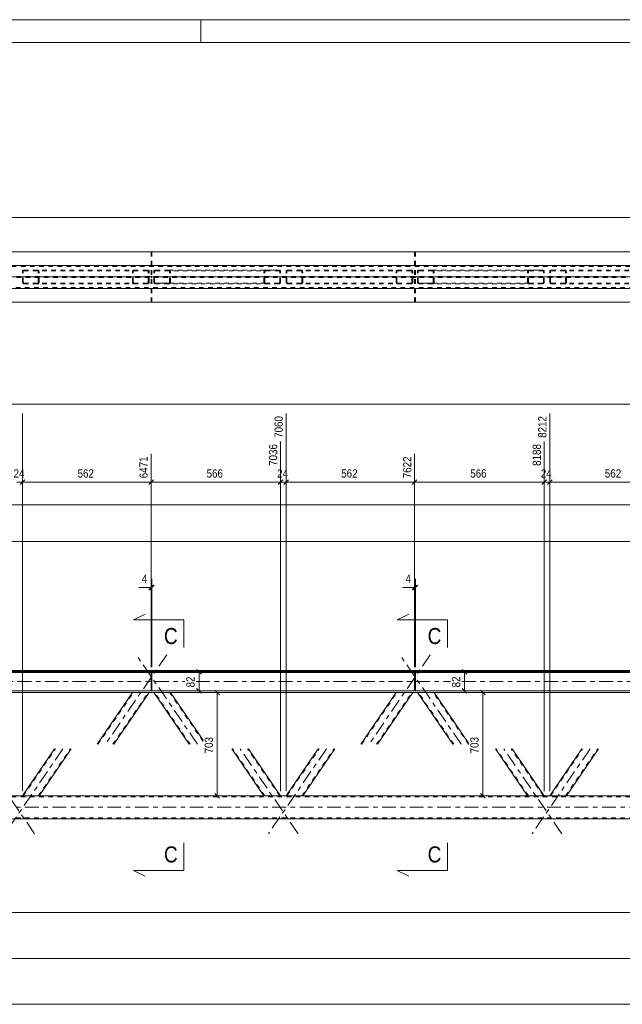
# Model space of a CAD drawing. Header units: millimetres. Extents: x 0 to 914, y 0 to 420.
# Tile 6 of 8: x 454 to 586, y 205 to 420. Entities that reach past the tile are written whole.
import ezdxf

# ---------------------------------------------------------------- set-up
doc = ezdxf.new("R2010")
doc.units = ezdxf.units.MM
for name, pattern in [('XKITLINE00', [0]), ('XKITLINE01', [4, 1, -1, 1, -1]), ('XKITLINE03', [6, 3, -1, 1, -1])]:
    doc.linetypes.add(name, pattern=pattern)
for name, color, linetype, lineweight in [('Arkusz rysunku', 3, 'Continuous', 0), ('Element', 2, 'Continuous', 0), ('Przekrój', 7, 'Continuous', 0), ('Wymiar', 4, 'Continuous', 0)]:
    doc.layers.add(name, color=color, linetype=linetype, lineweight=lineweight)
doc.styles.add('ARIAL', font='ARIAL.TTF')

msp = doc.modelspace()

# ---------------------------------------------------------------- linework, layer by layer
at = {"layer": 'Arkusz rysunku', "linetype": 'XKITLINE00', "lineweight": 0}
for p, q in [((914, 420), (0, 420)), ((494, 415), (494, 420)), ((909, 415), (5, 415))]:
    msp.add_line(p, q, dxfattribs=at)
at = {"layer": 'Element', "linetype": 'XKITLINE00', "lineweight": 0}
for p, q in [((724.78, 369.35), (126.58, 369.35)), ((126.58, 366.35), (724.78, 366.35)), ((724.78, 366.34), (126.58, 366.34)), ((126.58, 361.34), (724.78, 361.34)), ((126.58, 361.34), (724.78, 361.34)), ((724.78, 358.34), (126.58, 358.34)), ((724.78, 277.94), (126.58, 277.94)), ((126.58, 277.94), (724.78, 277.94)), ((724.78, 277.84), (126.58, 277.84)), ((126.58, 277.64), (724.78, 277.64)), ((483.14, 277.54), (425.78, 277.54)), ((483.14, 277.64), (483.14, 273.54)), ((483.14, 277.64), (483.34, 277.64)), ((483.34, 277.64), (483.34, 273.54)), ((540.71, 277.54), (483.34, 277.54)), ((540.71, 277.64), (540.71, 273.54)), ((540.71, 277.64), (540.91, 277.64)), ((540.91, 277.64), (540.91, 273.54)), ((598.27, 277.54), (540.91, 277.54)), ((717.68, 273.54), (133.68, 273.54)), ((133.68, 273.14), (715.82, 273.14)), ((471.37, 261.84), (479.1, 273.14)), ((482.74, 273.14), (475, 261.84)), ((483.34, 273.54), (483.14, 273.54)), ((491.49, 261.84), (483.75, 273.14)), ((487.39, 273.14), (494.5, 262.75)), ((528.93, 261.84), (536.67, 273.14)), ((540.3, 273.14), (532.57, 261.84)), ((540.91, 273.54), (540.71, 273.54)), ((549.05, 261.84), (541.32, 273.14)), ((544.95, 273.14), (552.5, 262.11)), ((455.07, 250.59), (462.08, 260.84)), ((465.71, 260.84), (458.7, 250.59)), ((507.79, 250.59), (500.77, 260.84)), ((504.41, 260.84), (511.42, 250.59)), ((512.63, 250.59), (519.65, 260.84)), ((523.28, 260.84), (516.27, 250.59)), ((565.35, 250.59), (558.34, 260.84)), ((561.97, 260.84), (568.99, 250.59)), ((570.2, 250.59), (577.21, 260.84)), ((580.85, 260.84), (573.83, 250.59)), ((684.23, 250.59), (167.12, 250.59)), ((159.62, 245.59), (691.73, 245.59))]:
    msp.add_line(p, q, dxfattribs=at)
at = {"layer": 'Element', "linetype": 'XKITLINE01', "lineweight": 0}
for p, q in [((126.58, 369.34), (724.78, 369.34)), ((483.14, 369.34), (483.14, 363.97)), ((483.14, 369.34), (483.34, 369.34)), ((483.34, 369.34), (483.34, 363.97)), ((540.71, 369.34), (540.71, 363.97)), ((540.71, 369.34), (540.91, 369.34)), ((540.91, 369.34), (540.91, 363.97)), ((724.78, 366.34), (126.58, 366.34)), ((691.73, 366.35), (159.62, 366.35)), ((691.73, 366.15), (159.62, 366.15)), ((483.34, 366.34), (483.14, 366.34)), ((483.34, 366.34), (483.14, 366.34)), ((540.91, 366.34), (540.71, 366.34)), ((540.91, 366.34), (540.71, 366.34)), ((724.78, 363.97), (126.58, 363.97)), ((724.78, 363.72), (126.58, 363.72)), ((455.07, 365.05), (455.09, 365.16)), ((455.07, 362.65), (455.07, 365.05)), ((455.09, 365.16), (455.17, 365.26)), ((455.17, 365.26), (455.29, 365.32)), ((455.26, 365.1), (455.25, 365.05)), ((455.25, 362.65), (455.25, 365.05)), ((455.3, 365.15), (455.26, 365.1)), ((455.29, 365.32), (455.43, 365.35)), ((455.36, 365.18), (455.3, 365.15)), ((455.43, 365.2), (455.36, 365.18)), ((482.37, 365.35), (455.43, 365.35)), ((482.37, 365.2), (455.43, 365.2)), ((458.34, 365.35), (458.48, 365.32)), ((458.41, 365.18), (458.34, 365.2)), ((458.47, 365.15), (458.41, 365.18)), ((458.5, 365.1), (458.47, 365.15)), ((458.48, 365.32), (458.59, 365.26)), ((458.52, 365.05), (458.5, 365.1)), ((458.52, 362.65), (458.52, 365.05)), ((458.59, 365.26), (458.67, 365.16)), ((458.67, 365.16), (458.7, 365.05)), ((458.7, 362.65), (458.7, 365.05)), ((479.13, 365.16), (479.1, 365.05)), ((479.1, 362.65), (479.1, 365.05)), ((479.21, 365.26), (479.13, 365.16)), ((479.32, 365.32), (479.21, 365.26)), ((479.28, 365.05), (479.3, 365.1)), ((479.28, 362.65), (479.28, 365.05)), ((479.3, 365.1), (479.34, 365.15)), ((479.46, 365.35), (479.32, 365.32)), ((479.34, 365.15), (479.39, 365.18)), ((479.39, 365.18), (479.46, 365.2)), ((482.51, 365.32), (482.37, 365.35)), ((482.37, 365.2), (482.44, 365.18)), ((482.44, 365.18), (482.5, 365.15)), ((482.5, 365.15), (482.54, 365.1)), ((482.63, 365.26), (482.51, 365.32)), ((482.54, 365.1), (482.55, 365.05)), ((482.55, 362.65), (482.55, 365.05)), ((482.71, 365.16), (482.63, 365.26)), ((482.74, 365.05), (482.71, 365.16)), ((482.74, 362.65), (482.74, 365.05)), ((483.34, 364.72), (483.14, 364.72)), ((483.34, 363.97), (483.14, 363.97)), ((483.14, 358.34), (483.14, 363.72)), ((483.14, 363.72), (483.34, 363.72)), ((483.34, 358.34), (483.34, 363.72)), ((483.78, 365.16), (483.75, 365.05)), ((483.75, 362.65), (483.75, 365.05)), ((483.86, 365.26), (483.78, 365.16)), ((483.98, 365.32), (483.86, 365.26)), ((483.93, 365.05), (483.95, 365.1)), ((483.93, 362.65), (483.93, 365.05)), ((483.95, 365.1), (483.99, 365.15)), ((484.12, 365.35), (483.98, 365.32)), ((483.99, 365.15), (484.05, 365.18)), ((484.05, 365.18), (484.12, 365.2)), ((484.12, 365.35), (487.02, 365.35)), ((484.12, 365.2), (508.15, 365.2)), ((484.12, 365.2), (487.02, 365.2)), ((487.02, 365.35), (511.06, 365.35)), ((487.16, 365.32), (487.02, 365.35)), ((487.02, 365.2), (487.09, 365.18)), ((487.09, 365.18), (487.15, 365.15)), ((487.15, 365.15), (487.19, 365.1)), ((487.28, 365.26), (487.16, 365.32)), ((487.19, 365.1), (487.21, 365.05)), ((487.21, 362.65), (487.21, 365.05)), ((487.36, 365.16), (487.28, 365.26)), ((487.39, 365.05), (487.36, 365.16)), ((487.39, 362.65), (487.39, 365.05)), ((507.79, 365.05), (507.82, 365.16)), ((507.79, 362.65), (507.79, 365.05)), ((507.82, 365.16), (507.89, 365.26)), ((507.89, 365.26), (508.01, 365.32)), ((507.98, 365.1), (507.97, 365.05)), ((507.97, 362.65), (507.97, 365.05)), ((508.02, 365.15), (507.98, 365.1)), ((508.01, 365.32), (508.15, 365.35)), ((508.08, 365.18), (508.02, 365.15)), ((508.15, 365.2), (508.08, 365.18)), ((508.15, 365.35), (511.06, 365.35)), ((508.15, 365.2), (511.06, 365.2)), ((511.06, 365.35), (511.2, 365.32)), ((511.13, 365.18), (511.06, 365.2)), ((511.19, 365.15), (511.13, 365.18)), ((511.23, 365.1), (511.19, 365.15)), ((511.2, 365.32), (511.32, 365.26)), ((511.24, 365.05), (511.23, 365.1)), ((511.24, 362.65), (511.24, 365.05)), ((511.32, 365.26), (511.4, 365.16)), ((511.4, 365.16), (511.42, 365.05)), ((511.42, 362.65), (511.42, 365.05)), ((512.63, 365.05), (512.66, 365.16)), ((512.63, 362.65), (512.63, 365.05)), ((512.66, 365.16), (512.74, 365.26)), ((512.74, 365.26), (512.86, 365.32)), ((512.83, 365.1), (512.81, 365.05)), ((512.81, 362.65), (512.81, 365.05)), ((512.87, 365.15), (512.83, 365.1)), ((512.86, 365.32), (512.99, 365.35)), ((512.92, 365.18), (512.87, 365.15)), ((512.99, 365.2), (512.92, 365.18)), ((539.94, 365.35), (512.99, 365.35)), ((539.94, 365.2), (512.99, 365.2)), ((515.9, 365.35), (516.04, 365.32)), ((515.97, 365.18), (515.9, 365.2)), ((516.03, 365.15), (515.97, 365.18)), ((516.07, 365.1), (516.03, 365.15)), ((516.04, 365.32), (516.16, 365.26)), ((516.08, 365.05), (516.07, 365.1)), ((516.08, 362.65), (516.08, 365.05)), ((516.16, 365.26), (516.24, 365.16)), ((516.24, 365.16), (516.27, 365.05)), ((516.27, 362.65), (516.27, 365.05)), ((536.69, 365.16), (536.67, 365.05)), ((536.67, 362.65), (536.67, 365.05)), ((536.77, 365.26), (536.69, 365.16)), ((536.89, 365.32), (536.77, 365.26)), ((536.85, 365.05), (536.86, 365.1)), ((536.85, 362.65), (536.85, 365.05)), ((536.86, 365.1), (536.9, 365.15)), ((537.03, 365.35), (536.89, 365.32)), ((536.9, 365.15), (536.96, 365.18)), ((536.96, 365.18), (537.03, 365.2)), ((540.08, 365.32), (539.94, 365.35)), ((539.94, 365.2), (540.01, 365.18)), ((540.01, 365.18), (540.07, 365.15)), ((540.07, 365.15), (540.11, 365.1)), ((540.19, 365.26), (540.08, 365.32)), ((540.11, 365.1), (540.12, 365.05)), ((540.12, 362.65), (540.12, 365.05)), ((540.27, 365.16), (540.19, 365.26)), ((540.3, 365.05), (540.27, 365.16)), ((540.3, 362.65), (540.3, 365.05)), ((540.91, 364.72), (540.71, 364.72)), ((540.91, 363.97), (540.71, 363.97)), ((540.71, 358.34), (540.71, 363.72)), ((540.71, 363.72), (540.91, 363.72)), ((540.91, 358.34), (540.91, 363.72)), ((541.35, 365.16), (541.32, 365.05)), ((541.32, 362.65), (541.32, 365.05)), ((541.43, 365.26), (541.35, 365.16)), ((541.54, 365.32), (541.43, 365.26)), ((541.5, 365.05), (541.51, 365.1)), ((541.5, 362.65), (541.5, 365.05)), ((541.51, 365.1), (541.55, 365.15)), ((541.68, 365.35), (541.54, 365.32)), ((541.55, 365.15), (541.61, 365.18)), ((541.61, 365.18), (541.68, 365.2)), ((541.68, 365.35), (544.59, 365.35)), ((541.68, 365.2), (565.72, 365.2)), ((541.68, 365.2), (544.59, 365.2)), ((544.59, 365.35), (568.63, 365.35)), ((544.73, 365.32), (544.59, 365.35)), ((544.59, 365.2), (544.66, 365.18)), ((544.66, 365.18), (544.72, 365.15)), ((544.72, 365.15), (544.76, 365.1)), ((544.85, 365.26), (544.73, 365.32)), ((544.76, 365.1), (544.77, 365.05)), ((544.77, 362.65), (544.77, 365.05)), ((544.93, 365.16), (544.85, 365.26)), ((544.95, 365.05), (544.93, 365.16)), ((544.95, 362.65), (544.95, 365.05)), ((565.35, 365.05), (565.38, 365.16)), ((565.35, 362.65), (565.35, 365.05)), ((565.38, 365.16), (565.46, 365.26)), ((565.46, 365.26), (565.58, 365.32)), ((565.55, 365.1), (565.54, 365.05)), ((565.54, 362.65), (565.54, 365.05)), ((565.59, 365.15), (565.55, 365.1)), ((565.58, 365.32), (565.72, 365.35)), ((565.65, 365.18), (565.59, 365.15)), ((565.72, 365.2), (565.65, 365.18)), ((565.72, 365.35), (568.63, 365.35)), ((565.72, 365.2), (568.63, 365.2)), ((568.63, 365.35), (568.76, 365.32)), ((568.7, 365.18), (568.63, 365.2)), ((568.75, 365.15), (568.7, 365.18)), ((568.79, 365.1), (568.75, 365.15)), ((568.76, 365.32), (568.88, 365.26)), ((568.81, 365.05), (568.79, 365.1)), ((568.81, 362.65), (568.81, 365.05)), ((568.88, 365.26), (568.96, 365.16)), ((568.96, 365.16), (568.99, 365.05)), ((568.99, 362.65), (568.99, 365.05)), ((570.2, 365.05), (570.22, 365.16)), ((570.2, 362.65), (570.2, 365.05)), ((570.22, 365.16), (570.3, 365.26)), ((570.3, 365.26), (570.42, 365.32)), ((570.39, 365.1), (570.38, 365.05)), ((570.38, 362.65), (570.38, 365.05)), ((570.43, 365.15), (570.39, 365.1)), ((570.42, 365.32), (570.56, 365.35)), ((570.49, 365.18), (570.43, 365.15)), ((570.56, 365.2), (570.49, 365.18)), ((597.5, 365.35), (570.56, 365.35)), ((597.5, 365.2), (570.56, 365.2)), ((573.47, 365.35), (573.61, 365.32)), ((573.54, 365.18), (573.47, 365.2)), ((573.6, 365.15), (573.54, 365.18)), ((573.64, 365.1), (573.6, 365.15)), ((573.61, 365.32), (573.73, 365.26)), ((573.65, 365.05), (573.64, 365.1)), ((573.65, 362.65), (573.65, 365.05)), ((573.73, 365.26), (573.8, 365.16)), ((573.8, 365.16), (573.83, 365.05)), ((573.83, 362.65), (573.83, 365.05)), ((126.58, 361.34), (724.78, 361.34)), ((159.62, 361.55), (691.73, 361.55)), ((691.73, 361.35), (159.62, 361.35)), ((455.09, 362.53), (455.07, 362.65)), ((455.17, 362.43), (455.09, 362.53)), ((455.29, 362.37), (455.17, 362.43)), ((455.25, 362.65), (455.26, 362.59)), ((455.26, 362.59), (455.3, 362.54)), ((455.43, 362.35), (455.29, 362.37)), ((455.3, 362.54), (455.36, 362.51)), ((455.36, 362.51), (455.43, 362.5)), ((482.37, 362.5), (455.43, 362.5)), ((482.37, 362.35), (455.43, 362.35)), ((458.34, 362.5), (458.41, 362.51)), ((458.48, 362.37), (458.34, 362.35)), ((458.41, 362.51), (458.47, 362.54)), ((458.47, 362.54), (458.5, 362.59)), ((458.59, 362.43), (458.48, 362.37)), ((458.5, 362.59), (458.52, 362.65)), ((458.67, 362.53), (458.59, 362.43)), ((458.7, 362.65), (458.67, 362.53)), ((479.1, 362.65), (479.13, 362.53)), ((479.13, 362.53), (479.21, 362.43)), ((479.21, 362.43), (479.32, 362.37)), ((479.3, 362.59), (479.28, 362.65)), ((479.34, 362.54), (479.3, 362.59)), ((479.32, 362.37), (479.46, 362.35)), ((479.39, 362.51), (479.34, 362.54)), ((479.46, 362.5), (479.39, 362.51)), ((482.44, 362.51), (482.37, 362.5)), ((482.37, 362.35), (482.51, 362.37)), ((482.5, 362.54), (482.44, 362.51)), ((482.54, 362.59), (482.5, 362.54)), ((482.51, 362.37), (482.63, 362.43)), ((482.55, 362.65), (482.54, 362.59)), ((482.63, 362.43), (482.71, 362.53)), ((482.71, 362.53), (482.74, 362.65)), ((483.34, 362.97), (483.14, 362.97)), ((483.34, 361.34), (483.14, 361.34)), ((483.34, 361.34), (483.14, 361.34)), ((483.75, 362.65), (483.78, 362.53)), ((483.78, 362.53), (483.86, 362.43)), ((483.86, 362.43), (483.98, 362.37)), ((483.95, 362.59), (483.93, 362.65)), ((483.99, 362.54), (483.95, 362.59)), ((483.98, 362.37), (484.12, 362.35)), ((484.05, 362.51), (483.99, 362.54)), ((484.12, 362.5), (484.05, 362.51)), ((508.15, 362.5), (484.12, 362.5)), ((484.12, 362.5), (487.02, 362.5)), ((487.02, 362.35), (484.12, 362.35)), ((487.09, 362.51), (487.02, 362.5)), ((487.02, 362.35), (487.16, 362.37)), ((511.06, 362.35), (487.02, 362.35)), ((487.15, 362.54), (487.09, 362.51)), ((487.19, 362.59), (487.15, 362.54)), ((487.16, 362.37), (487.28, 362.43)), ((487.21, 362.65), (487.19, 362.59)), ((487.28, 362.43), (487.36, 362.53)), ((487.36, 362.53), (487.39, 362.65)), ((507.82, 362.53), (507.79, 362.65)), ((507.89, 362.43), (507.82, 362.53)), ((508.01, 362.37), (507.89, 362.43)), ((507.97, 362.65), (507.98, 362.59)), ((507.98, 362.59), (508.02, 362.54)), ((508.15, 362.35), (508.01, 362.37)), ((508.02, 362.54), (508.08, 362.51)), ((508.08, 362.51), (508.15, 362.5)), ((511.06, 362.5), (508.15, 362.5)), ((508.15, 362.35), (511.06, 362.35)), ((511.06, 362.5), (511.13, 362.51)), ((511.2, 362.37), (511.06, 362.35)), ((511.13, 362.51), (511.19, 362.54)), ((511.19, 362.54), (511.23, 362.59)), ((511.32, 362.43), (511.2, 362.37)), ((511.23, 362.59), (511.24, 362.65)), ((511.4, 362.53), (511.32, 362.43)), ((511.42, 362.65), (511.4, 362.53)), ((512.66, 362.53), (512.63, 362.65)), ((512.74, 362.43), (512.66, 362.53)), ((512.86, 362.37), (512.74, 362.43)), ((512.81, 362.65), (512.83, 362.59)), ((512.83, 362.59), (512.87, 362.54)), ((512.99, 362.35), (512.86, 362.37)), ((512.87, 362.54), (512.92, 362.51)), ((512.92, 362.51), (512.99, 362.5)), ((539.94, 362.5), (512.99, 362.5)), ((539.94, 362.35), (512.99, 362.35)), ((515.9, 362.5), (515.97, 362.51)), ((516.04, 362.37), (515.9, 362.35)), ((515.97, 362.51), (516.03, 362.54)), ((516.03, 362.54), (516.07, 362.59)), ((516.16, 362.43), (516.04, 362.37)), ((516.07, 362.59), (516.08, 362.65)), ((516.24, 362.53), (516.16, 362.43)), ((516.27, 362.65), (516.24, 362.53)), ((536.67, 362.65), (536.69, 362.53)), ((536.69, 362.53), (536.77, 362.43)), ((536.77, 362.43), (536.89, 362.37)), ((536.86, 362.59), (536.85, 362.65)), ((536.9, 362.54), (536.86, 362.59)), ((536.89, 362.37), (537.03, 362.35)), ((536.96, 362.51), (536.9, 362.54)), ((537.03, 362.5), (536.96, 362.51)), ((540.01, 362.51), (539.94, 362.5)), ((539.94, 362.35), (540.08, 362.37)), ((540.07, 362.54), (540.01, 362.51)), ((540.11, 362.59), (540.07, 362.54)), ((540.08, 362.37), (540.19, 362.43)), ((540.12, 362.65), (540.11, 362.59)), ((540.19, 362.43), (540.27, 362.53)), ((540.27, 362.53), (540.3, 362.65)), ((540.91, 362.97), (540.71, 362.97)), ((540.91, 361.34), (540.71, 361.34)), ((540.91, 361.34), (540.71, 361.34)), ((541.32, 362.65), (541.35, 362.53)), ((541.35, 362.53), (541.43, 362.43)), ((541.43, 362.43), (541.54, 362.37)), ((541.51, 362.59), (541.5, 362.65)), ((541.55, 362.54), (541.51, 362.59)), ((541.54, 362.37), (541.68, 362.35)), ((541.61, 362.51), (541.55, 362.54)), ((541.68, 362.5), (541.61, 362.51)), ((565.72, 362.5), (541.68, 362.5)), ((541.68, 362.5), (544.59, 362.5)), ((544.59, 362.35), (541.68, 362.35)), ((544.66, 362.51), (544.59, 362.5)), ((544.59, 362.35), (544.73, 362.37)), ((568.63, 362.35), (544.59, 362.35)), ((544.72, 362.54), (544.66, 362.51)), ((544.76, 362.59), (544.72, 362.54)), ((544.73, 362.37), (544.85, 362.43)), ((544.77, 362.65), (544.76, 362.59)), ((544.85, 362.43), (544.93, 362.53)), ((544.93, 362.53), (544.95, 362.65)), ((565.38, 362.53), (565.35, 362.65)), ((565.46, 362.43), (565.38, 362.53)), ((565.58, 362.37), (565.46, 362.43)), ((565.54, 362.65), (565.55, 362.59)), ((565.55, 362.59), (565.59, 362.54)), ((565.72, 362.35), (565.58, 362.37)), ((565.59, 362.54), (565.65, 362.51)), ((565.65, 362.51), (565.72, 362.5)), ((568.63, 362.5), (565.72, 362.5)), ((565.72, 362.35), (568.63, 362.35)), ((568.63, 362.5), (568.7, 362.51)), ((568.76, 362.37), (568.63, 362.35)), ((568.7, 362.51), (568.75, 362.54)), ((568.75, 362.54), (568.79, 362.59)), ((568.88, 362.43), (568.76, 362.37)), ((568.79, 362.59), (568.81, 362.65)), ((568.96, 362.53), (568.88, 362.43)), ((568.99, 362.65), (568.96, 362.53)), ((570.22, 362.53), (570.2, 362.65)), ((570.3, 362.43), (570.22, 362.53)), ((570.42, 362.37), (570.3, 362.43)), ((570.38, 362.65), (570.39, 362.59)), ((570.39, 362.59), (570.43, 362.54)), ((570.56, 362.35), (570.42, 362.37)), ((570.43, 362.54), (570.49, 362.51)), ((570.49, 362.51), (570.56, 362.5)), ((597.5, 362.5), (570.56, 362.5)), ((597.5, 362.35), (570.56, 362.35)), ((573.47, 362.5), (573.54, 362.51)), ((573.61, 362.37), (573.47, 362.35)), ((573.54, 362.51), (573.6, 362.54)), ((573.6, 362.54), (573.64, 362.59)), ((573.73, 362.43), (573.61, 362.37)), ((573.64, 362.59), (573.65, 362.65)), ((573.8, 362.53), (573.73, 362.43)), ((573.83, 362.65), (573.8, 362.53)), ((724.78, 358.34), (126.58, 358.34)), ((483.14, 358.34), (483.34, 358.34)), ((540.71, 358.34), (540.91, 358.34)), ((126.58, 277.94), (724.78, 277.94)), ((126.58, 277.84), (724.78, 277.84)), ((126.58, 277.74), (724.78, 277.74)), ((126.58, 277.74), (724.78, 277.74)), ((724.78, 277.64), (126.58, 277.64)), ((483.14, 277.74), (483.14, 274.29)), ((483.14, 277.74), (483.34, 277.74)), ((483.14, 273.54), (483.14, 277.74)), ((483.14, 277.74), (483.34, 277.74)), ((483.14, 277.64), (483.34, 277.64)), ((483.34, 277.54), (483.14, 277.54)), ((483.34, 277.54), (483.14, 277.54)), ((483.34, 277.54), (483.14, 277.54)), ((483.34, 274.29), (483.34, 277.74)), ((483.34, 277.74), (483.34, 273.54)), ((540.71, 277.74), (540.71, 274.29)), ((540.71, 277.74), (540.91, 277.74)), ((540.71, 273.54), (540.71, 277.74)), ((540.71, 277.74), (540.91, 277.74)), ((540.71, 277.64), (540.91, 277.64)), ((540.91, 277.54), (540.71, 277.54)), ((540.91, 277.54), (540.71, 277.54)), ((540.91, 277.54), (540.71, 277.54)), ((540.91, 274.29), (540.91, 277.74)), ((540.91, 277.74), (540.91, 273.54)), ((483.14, 276.79), (483.34, 276.79)), ((483.34, 276.79), (483.14, 276.79)), ((540.71, 276.79), (540.91, 276.79)), ((540.91, 276.79), (540.71, 276.79)), ((724.78, 273.54), (126.58, 273.54)), ((471.55, 261.84), (479.28, 273.14)), ((474.82, 261.84), (482.55, 273.14)), ((482.74, 273.14), (479.1, 273.14)), ((483.14, 274.29), (483.34, 274.29)), ((483.14, 274.29), (483.34, 274.29)), ((483.34, 273.54), (483.14, 273.54)), ((487.39, 273.14), (483.75, 273.14)), ((491.67, 261.84), (483.93, 273.14)), ((494.5, 262.48), (487.21, 273.14)), ((529.11, 261.84), (536.85, 273.14)), ((532.38, 261.84), (540.12, 273.14)), ((540.3, 273.14), (536.67, 273.14)), ((540.71, 274.29), (540.91, 274.29)), ((540.71, 274.29), (540.91, 274.29)), ((540.91, 273.54), (540.71, 273.54)), ((544.95, 273.14), (541.32, 273.14)), ((549.24, 261.84), (541.5, 273.14)), ((552.5, 261.85), (544.77, 273.14)), ((455.25, 250.59), (462.26, 260.84)), ((458.52, 250.59), (465.53, 260.84)), ((507.97, 250.59), (500.96, 260.84)), ((511.24, 250.59), (504.23, 260.84)), ((512.81, 250.59), (519.83, 260.84)), ((516.08, 250.59), (523.1, 260.84)), ((552.51, 261.84), (552.5, 261.85)), ((565.54, 250.59), (558.52, 260.84)), ((568.81, 250.59), (561.79, 260.84)), ((570.38, 250.59), (577.39, 260.84)), ((573.65, 250.59), (580.67, 260.84)), ((691.73, 250.39), (159.62, 250.39)), ((458.7, 250.59), (455.07, 250.59)), ((511.42, 250.59), (507.79, 250.59)), ((516.27, 250.59), (512.63, 250.59)), ((568.99, 250.59), (565.35, 250.59)), ((573.83, 250.59), (570.2, 250.59)), ((159.62, 245.79), (691.73, 245.79))]:
    msp.add_line(p, q, dxfattribs=at)
at = {"layer": 'Element', "linetype": 'XKITLINE03', "lineweight": 0}
for p, q in [((116.58, 363.84), (732.5, 363.84)), ((149.62, 363.85), (701.73, 363.85)), ((457.69, 363.85), (422.36, 363.85)), ((486.57, 363.85), (451.24, 363.85)), ((515.25, 363.85), (479.92, 363.85)), ((544.13, 363.85), (508.8, 363.85)), ((572.82, 363.85), (537.49, 363.85)), ((601.7, 363.85), (566.37, 363.85)), ((486.57, 281.39), (473.18, 261.84)), ((493.31, 261.84), (479.92, 281.39)), ((544.13, 281.39), (530.75, 261.84)), ((550.87, 261.84), (537.49, 281.39)), ((436.02, 275.54), (490.5, 275.54)), ((493.02, 275.54), (548.5, 275.54)), ((551.02, 275.54), (605.5, 275.54)), ((457.69, 242.33), (445.02, 260.84)), ((463.9, 260.84), (451.24, 242.33)), ((515.25, 242.33), (502.59, 260.84)), ((521.46, 260.84), (508.8, 242.33)), ((572.82, 242.33), (560.16, 260.84)), ((579.03, 260.84), (566.37, 242.33)), ((149.62, 248.09), (701.73, 248.09))]:
    msp.add_line(p, q, dxfattribs=at)
at = {"layer": 'Przekrój', "linetype": 'XKITLINE00', "lineweight": 0}
for p, q in [((479.34, 288.97), (481.84, 290.22)), ((536.91, 288.97), (539.41, 290.22)), ((484.34, 288.97), (479.34, 288.97)), ((490.34, 288.97), (484.34, 288.97)), ((490.34, 288.97), (490.34, 282.97)), ((541.91, 288.97), (536.91, 288.97)), ((547.91, 288.97), (541.91, 288.97)), ((547.91, 288.97), (547.91, 282.97)), ((490.34, 234.3), (490.34, 240.3)), ((547.91, 234.3), (547.91, 240.3)), ((479.34, 234.3), (481.84, 233.05)), ((484.34, 234.3), (479.34, 234.3)), ((490.34, 234.3), (484.34, 234.3)), ((536.91, 234.3), (539.41, 233.05)), ((541.91, 234.3), (536.91, 234.3)), ((547.91, 234.3), (541.91, 234.3))]:
    msp.add_line(p, q, dxfattribs=at)
at = {"layer": 'Wymiar', "linetype": 'XKITLINE00', "lineweight": 0}
for p, q in [((126.58, 376.85), (717.68, 376.85)), ((159.62, 336.09), (691.73, 336.09)), ((455.07, 251.59), (455.07, 334.07)), ((455.07, 322.21), (455.07, 334.07)), ((512.63, 251.59), (512.63, 334.07)), ((512.63, 322.21), (512.63, 334.07)), ((570.2, 251.59), (570.2, 334.07)), ((570.2, 322.21), (570.2, 334.07)), ((511.42, 251.59), (511.42, 327.95)), ((511.42, 322.21), (511.42, 327.95)), ((568.99, 322.21), (568.99, 327.95)), ((568.99, 251.59), (568.99, 327.95)), ((483.14, 278.64), (483.14, 325.25)), ((483.14, 278.64), (483.14, 325.25)), ((540.71, 278.64), (540.71, 325.25)), ((540.71, 278.64), (540.71, 325.25)), ((453.86, 319.09), (455.07, 319.09)), ((455.57, 319.59), (454.56, 318.58)), ((455.57, 319.59), (454.56, 318.58)), ((455.07, 251.59), (455.07, 319.69)), ((455.07, 319.09), (483.14, 319.09)), ((483.65, 319.59), (482.63, 318.58)), ((483.65, 319.59), (482.63, 318.58)), ((483.14, 319.09), (511.42, 319.09)), ((511.93, 319.59), (510.91, 318.58)), ((511.93, 319.59), (510.91, 318.58)), ((511.42, 251.59), (511.42, 319.69)), ((511.42, 319.09), (512.63, 319.09)), ((513.14, 319.59), (512.12, 318.58)), ((513.14, 319.59), (512.12, 318.58)), ((512.63, 251.59), (512.63, 319.69)), ((512.63, 319.09), (540.71, 319.09)), ((541.22, 319.59), (540.2, 318.58)), ((541.22, 319.59), (540.2, 318.58)), ((540.71, 319.09), (568.99, 319.09)), ((569.5, 319.59), (568.48, 318.58)), ((569.5, 319.59), (568.48, 318.58)), ((568.99, 251.59), (568.99, 319.69)), ((568.99, 319.09), (570.2, 319.09)), ((570.71, 319.59), (569.69, 318.58)), ((570.71, 319.59), (569.69, 318.58)), ((570.2, 251.59), (570.2, 319.69)), ((570.2, 319.09), (598.27, 319.09)), ((126.58, 314.09), (713.41, 314.09)), ((159.62, 306.09), (720.18, 306.09)), ((483.65, 296.59), (482.63, 295.58)), ((483.85, 296.59), (482.83, 295.58)), ((483.14, 278.64), (483.14, 297.95)), ((483.34, 278.64), (483.34, 297.95)), ((541.22, 296.59), (540.2, 295.58)), ((541.42, 296.59), (540.4, 295.58)), ((540.71, 278.64), (540.71, 297.95)), ((540.91, 278.64), (540.91, 297.95)), ((483.14, 296.09), (480.46, 296.09)), ((483.14, 296.09), (480.46, 296.09)), ((483.14, 296.09), (483.34, 296.09)), ((540.71, 296.09), (538.02, 296.09)), ((540.71, 296.09), (538.02, 296.09)), ((540.71, 296.09), (540.91, 296.09)), ((484.14, 277.64), (495.06, 277.64)), ((493.11, 278.15), (494.13, 277.14)), ((493.62, 273.54), (493.62, 277.64)), ((541.71, 277.64), (553.06, 277.64)), ((551.11, 278.15), (552.13, 277.14)), ((551.62, 273.54), (551.62, 277.64)), ((480.1, 273.14), (499.06, 273.14)), ((484.34, 273.54), (495.06, 273.54)), ((493.11, 274.05), (494.13, 273.03)), ((497.11, 273.65), (498.13, 272.63)), ((497.62, 250.59), (497.62, 273.14)), ((537.67, 273.14), (557.06, 273.14)), ((541.91, 273.54), (553.06, 273.54)), ((551.11, 274.05), (552.13, 273.03)), ((555.11, 273.65), (556.13, 272.63)), ((555.62, 250.59), (555.62, 273.14)), ((488.39, 250.59), (499.06, 250.59)), ((497.11, 251.09), (498.13, 250.08)), ((545.95, 250.59), (557.06, 250.59)), ((555.11, 251.09), (556.13, 250.08)), ((159.62, 225.09), (694.03, 225.09)), ((126.58, 215.09), (710.11, 215.09)), ((126.18, 205.09), (725.18, 205.09))]:
    msp.add_line(p, q, dxfattribs=at)

# ---------------------------------------------------------------- texts
at = {"layer": 'Przekrój', "style": 'ARIAL', "width": 0.85}
for p in [(485.97, 283.72), (543.54, 283.72), (485.97, 236.05), (543.54, 236.05)]:
    msp.add_text('C', height=3.5, dxfattribs=at).set_placement(p)
at = {"layer": 'Wymiar', "style": 'ARIAL', "width": 0.85}
for s, p in [('7060', (511.91, 328.73)), ('8212', (569.48, 328.73)), ('7036', (510.7, 322.61)), ('8188', (568.27, 322.61)), ('6471', (482.42, 319.91)), ('7622', (539.99, 319.91)), ('82', (492.66, 274.26)), ('82', (550.66, 274.26)), ('703', (496.66, 259.86)), ('703', (554.66, 259.86))]:
    msp.add_text(s, height=1.8, rotation=90.0002, dxfattribs=at).set_placement(p)
for s, p in [('24', (453.13, 320.05)), ('562', (467.1, 320.05)), ('566', (495.28, 320.05)), ('24', (510.69, 320.05)), ('562', (524.67, 320.05)), ('566', (552.85, 320.05)), ('24', (568.26, 320.05)), ('562', (582.23, 320.05)), ('4', (481.13, 297.05)), ('4', (538.7, 297.05))]:
    msp.add_text(s, height=1.8, dxfattribs=at).set_placement(p)

doc.saveas('drawing.dxf')
